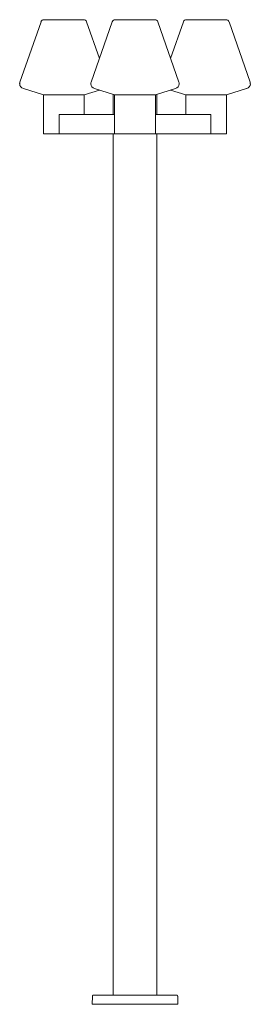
# Model space of a CAD drawing. Header units: millimetres. Extents: x -6841 to -2785, y -234 to 6840.
# Tile 1 of 5: x -6841 to -6343, y 0 to 2125. Entities that reach past the tile are written whole.
import ezdxf

# ---------------------------------------------------------------- set-up
doc = ezdxf.new("R2010")
doc.units = ezdxf.units.MM
doc.layers.add('E-LITE-EQPM', color=7, linetype='Continuous', lineweight=20)

# ---------------------------------------------------------------- blocks, each defined once
blk = doc.blocks.new('74436F3-02 - 74436F3-02 MISTU Dark grey pole lamp 3XE27-538506-Alzado_PDF')
at = {"layer": 'E-LITE-EQPM'}
for p, q in [((-6789.4, 1962.7), (-6789.4, 1878.5)), ((-6789.4, 1962.7), (-6707.3, 1962.7)), ((-6773.9, 1963), (-6773.9, 1962.7)), ((-6716.9, 1962.7), (-6716.9, 1963)), ((-6707.3, 1962.7), (-6701.4, 1962.7)), ((-6701.4, 1920.5), (-6701.4, 1962.7)), ((-6638.7, 1963.9), (-6638.7, 1920.5)), ((-6635.7, 1962.7), (-6635.7, 1878.5)), ((-6635.7, 1962.7), (-6591.7, 1962.7)), ((-6620.2, 1963), (-6620.2, 1962.7)), ((-6591.7, 1962.7), (-6547.7, 1962.7)), ((-6563.2, 1962.7), (-6563.2, 1963)), ((-6547.7, 1878.5), (-6547.7, 1962.7)), ((-6544.7, 1920.5), (-6544.7, 1964)), ((-6482, 1962.7), (-6482, 1920.5)), ((-6482, 1962.7), (-6476.1, 1962.7)), ((-6476.1, 1962.7), (-6394, 1962.7)), ((-6466.5, 1963), (-6466.5, 1962.7)), ((-6409.5, 1962.7), (-6409.5, 1963)), ((-6394, 1878.5), (-6394, 1962.7)), ((-6635.6, 1920.5), (-6755.1, 1920.5)), ((-6755.1, 1920.5), (-6755.1, 1878.5)), ((-6428.3, 1920.5), (-6547.8, 1920.5)), ((-6428.3, 1878.5), (-6428.3, 1920.5)), ((-6755.1, 1878.5), (-6789.4, 1878.5)), ((-6755.1, 1878.5), (-6635.6, 1878.5)), ((-6638.7, 1878.5), (-6638.7, 20)), ((-6591.7, 1878.5), (-6635.6, 1878.5)), ((-6547.8, 1878.5), (-6591.7, 1878.5)), ((-6547.8, 1878.5), (-6428.3, 1878.5)), ((-6544.7, 20), (-6544.7, 1878.5)), ((-6394.1, 1878.5), (-6428.3, 1878.5)), ((-6683.8, 17.2), (-6684.4, 0)), ((-6499, 0), (-6684.4, 0)), ((-6499, 0), (-6499.6, 17.2))]:
    blk.add_line(p, q, dxfattribs=at)
at = {"layer": 'E-LITE-EQPM', "flags": 128}
for points in [[(-6683.8, 17.2), (-6683.8, 17.3), (-6683.8, 17.4), (-6683.8, 17.5), (-6683.8, 17.6), (-6683.7, 17.8), (-6683.7, 17.9), (-6683.7, 18), (-6683.6, 18.1), (-6683.6, 18.2), (-6683.5, 18.3), (-6683.5, 18.4), (-6683.4, 18.5), (-6683.4, 18.6), (-6683.3, 18.7), (-6683.2, 18.8), (-6683.2, 18.9), (-6683.1, 19), (-6683, 19.1), (-6682.9, 19.2), (-6682.8, 19.2), (-6682.8, 19.3), (-6682.7, 19.4), (-6682.6, 19.5), (-6682.5, 19.5), (-6682.4, 19.6), (-6682.3, 19.6), (-6682.2, 19.7), (-6682.1, 19.8), (-6682, 19.8), (-6681.8, 19.8), (-6681.7, 19.9), (-6681.6, 19.9), (-6681.5, 19.9), (-6681.4, 20), (-6681.3, 20), (-6681.2, 20), (-6681, 20), (-6680.9, 20), (-6680.9, 20)], [(-6680.9, 20), (-6680.8, 20), (-6680.6, 20), (-6680.2, 20), (-6679.7, 20), (-6679.1, 20), (-6678.6, 20)], [(-6502.5, 20), (-6502.6, 20), (-6502.8, 20), (-6503.2, 20), (-6503.7, 20), (-6504.3, 20), (-6505.1, 20), (-6506, 20), (-6507.1, 20), (-6508.2, 20), (-6509.6, 20), (-6511, 20), (-6512.6, 20), (-6514.3, 20), (-6516.2, 20), (-6518.1, 20), (-6520.2, 20), (-6522.4, 20), (-6524.7, 20), (-6527.1, 20), (-6529.6, 20), (-6532.2, 20), (-6534.9, 20), (-6537.7, 20), (-6540.6, 20), (-6543.5, 20), (-6546.6, 20), (-6549.7, 20), (-6552.9, 20), (-6556.1, 20), (-6559.4, 20), (-6562.7, 20), (-6566.1, 20), (-6569.6, 20), (-6573, 20), (-6576.6, 20), (-6580.1, 20), (-6583.6, 20), (-6587.2, 20), (-6590.7, 20), (-6594.3, 20), (-6597.9, 20), (-6601.4, 20), (-6605, 20), (-6608.5, 20), (-6612, 20), (-6615.4, 20), (-6618.8, 20), (-6622.2, 20), (-6625.5, 20), (-6628.8, 20), (-6632, 20), (-6635.2, 20), (-6638.3, 20), (-6641.3, 20), (-6644.2, 20), (-6647, 20), (-6649.8, 20), (-6652.4, 20), (-6655, 20), (-6657.5, 20), (-6659.8, 20), (-6662.1, 20), (-6664.2, 20), (-6666.2, 20), (-6668.1, 20), (-6669.9, 20), (-6671.6, 20), (-6673.1, 20), (-6674.5, 20), (-6675.7, 20), (-6676.9, 20), (-6677.9, 20), (-6678.7, 20), (-6679.4, 20), (-6680, 20), (-6680.4, 20), (-6680.7, 20), (-6680.9, 20), (-6680.9, 20)], [(-6504.7, 20), (-6504, 20), (-6503.4, 20), (-6503, 20), (-6502.7, 20), (-6502.6, 20), (-6502.5, 20)], [(-6502.5, 20), (-6502.4, 20), (-6502.3, 20), (-6502.2, 20), (-6502.1, 20), (-6502, 19.9), (-6501.8, 19.9), (-6501.7, 19.9), (-6501.6, 19.9), (-6501.5, 19.8), (-6501.4, 19.8), (-6501.3, 19.7), (-6501.2, 19.7), (-6501.1, 19.6), (-6501, 19.6), (-6500.9, 19.5), (-6500.8, 19.4), (-6500.7, 19.3), (-6500.6, 19.3), (-6500.5, 19.2), (-6500.4, 19.1), (-6500.4, 19), (-6500.3, 18.9), (-6500.2, 18.8), (-6500.1, 18.8), (-6500.1, 18.7), (-6500, 18.6), (-6500, 18.5), (-6499.9, 18.4), (-6499.9, 18.2), (-6499.8, 18.1), (-6499.8, 18), (-6499.7, 17.9), (-6499.7, 17.8), (-6499.7, 17.7), (-6499.7, 17.6), (-6499.6, 17.5), (-6499.6, 17.3), (-6499.6, 17.2), (-6499.6, 17.2)]]:
    blk.add_lwpolyline(points, dxfattribs=at)

msp = doc.modelspace()

# ---------------------------------------------------------------- linework, layer by layer
at = {"layer": 'E-LITE-EQPM'}
for p, q in [((-6745.5, 2125.2), (-6788.3, 2125.2)), ((-6702.6, 2125.2), (-6745.5, 2125.2)), ((-6794.6, 2120.7), (-6840.1, 1990.7)), ((-6668.6, 2041.5), (-6696.3, 2120.7)), ((-6640.9, 2120.7), (-6686.3, 1990.7)), ((-6591.7, 2125.2), (-6634.5, 2125.2)), ((-6548.9, 2125.2), (-6591.7, 2125.2)), ((-6497.1, 1990.7), (-6542.5, 2120.7)), ((-6487.2, 2120.7), (-6514.9, 2041.5)), ((-6438, 2125.2), (-6480.8, 2125.2)), ((-6395.2, 2125.2), (-6438, 2125.2)), ((-6343.4, 1990.7), (-6388.8, 2120.7)), ((-6840.7, 1987.7), (-6840.7, 1986.7)), ((-6832.7, 1976.7), (-6789.5, 1963)), ((-6686.9, 1987.7), (-6686.9, 1986.7)), ((-6679, 1976.7), (-6635.8, 1963)), ((-6547.7, 1963), (-6504.4, 1976.7)), ((-6496.5, 1986.7), (-6496.5, 1987.7)), ((-6394, 1963), (-6350.7, 1976.7)), ((-6342.8, 1986.7), (-6342.8, 1987.7)), ((-6789.5, 1963), (-6701.4, 1963)), ((-6701.4, 1963), (-6668.6, 1973.4)), ((-6635.8, 1963), (-6547.7, 1963)), ((-6514.9, 1973.4), (-6482, 1963)), ((-6482, 1963), (-6394, 1963))]:
    msp.add_line(p, q, dxfattribs=at)
for centre, radius, start, end in [((-6788.3, 2118.4), 6.76, 90, 160.7388), ((-6702.6, 2118.4), 6.76, 19.2612, 90), ((-6634.5, 2118.4), 6.76, 90, 160.7388), ((-6548.9, 2118.4), 6.76, 19.2612, 90), ((-6480.8, 2118.4), 6.76, 90, 160.7388), ((-6395.2, 2118.4), 6.76, 19.2612, 90), ((-6829.8, 1987.1), 10.9, 160.7388, 177.1498), ((-6829.9, 1987.1), 10.8, 182.4173, 254.7566), ((-6676.1, 1987.1), 10.9, 160.7388, 177.1498), ((-6676.2, 1987.1), 10.8, 182.4173, 254.7566), ((-6507.3, 1987.1), 10.8, 285.2434, 357.5827), ((-6507.4, 1987.1), 10.9, 2.8502, 19.2612), ((-6353.5, 1987.1), 10.8, 285.2434, 357.5827), ((-6353.7, 1987.1), 10.9, 2.8502, 19.2612)]:
    msp.add_arc(centre, radius, start, end, dxfattribs=at)

# ---------------------------------------------------------------- block references
msp.add_blockref('74436F3-02 - 74436F3-02 MISTU Dark grey pole lamp 3XE27-538506-Alzado_PDF', (0, 0), dxfattribs=at)

doc.saveas('drawing.dxf')
